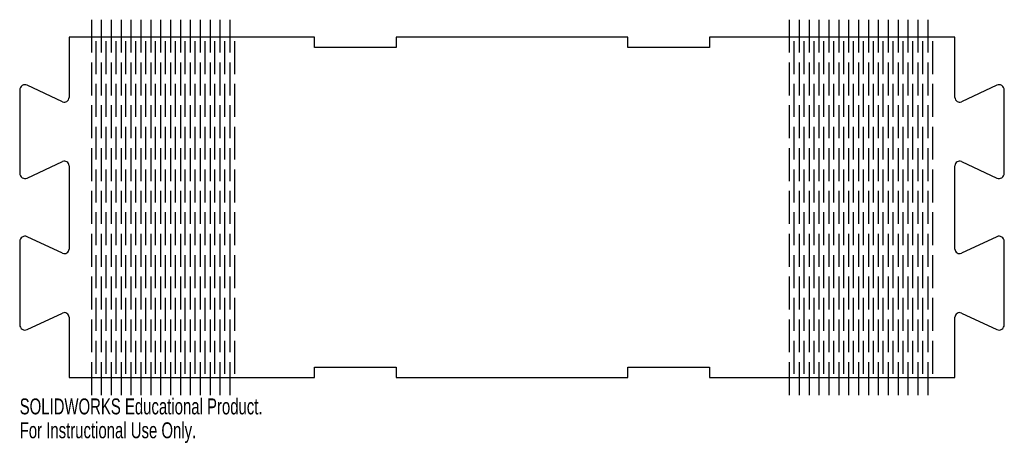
# Model space of a CAD drawing. Header units: millimetres. Extents: x -149 to 149, y -23 to 105.
import ezdxf

# ---------------------------------------------------------------- set-up
doc = ezdxf.new("R2010")
doc.units = ezdxf.units.MM
doc.styles.add('SLDTEXTSTYLE0', font='TXT', dxfattribs={"width": 0.7})

msp = doc.modelspace()

# ---------------------------------------------------------------- linework, layer by layer
at = {"color": 7, "linetype": 'Continuous'}
for p, q in [((-127.62, 105.41), (-127.62, 95.41)), ((-124.62, 105.41), (-124.62, 95.41)), ((-121.62, 105.41), (-121.62, 95.41)), ((-118.62, 105.41), (-118.62, 95.41)), ((-115.62, 105.41), (-115.62, 95.41)), ((-112.62, 105.41), (-112.62, 95.41)), ((-109.62, 105.41), (-109.62, 95.41)), ((-106.62, 105.41), (-106.62, 95.41)), ((-103.62, 105.41), (-103.62, 95.41)), ((-100.62, 105.41), (-100.62, 95.41)), ((-97.62, 105.41), (-97.62, 95.41)), ((-94.62, 105.41), (-94.62, 95.41)), ((-91.62, 105.41), (-91.62, 95.41)), ((-88.62, 105.41), (-88.62, 95.41)), ((-85.62, 105.41), (-85.62, 95.41)), ((84.13, 105.41), (84.13, 95.41)), ((87.13, 105.41), (87.13, 95.41)), ((90.13, 105.41), (90.13, 95.41)), ((93.13, 105.41), (93.13, 95.41)), ((96.13, 105.41), (96.13, 95.41)), ((99.13, 105.41), (99.13, 95.41)), ((102.13, 105.41), (102.13, 95.41)), ((105.13, 105.41), (105.13, 95.41)), ((108.13, 105.41), (108.13, 95.41)), ((111.13, 105.41), (111.13, 95.41)), ((114.13, 105.41), (114.13, 95.41)), ((117.13, 105.41), (117.13, 95.41)), ((120.13, 105.41), (120.13, 95.41)), ((123.13, 105.41), (123.13, 95.41)), ((126.13, 105.41), (126.13, 95.41)), ((-134.36, 100.1), (-134.36, 81.78)), ((-126.76, 100.1), (-134.36, 100.1)), ((-85, 100.1), (-126.76, 100.1)), ((-126.12, 88.91), (-126.12, 98.91)), ((-123.12, 88.91), (-123.12, 98.91)), ((-120.12, 88.91), (-120.12, 98.91)), ((-117.12, 88.91), (-117.12, 98.91)), ((-114.12, 88.91), (-114.12, 98.91)), ((-111.12, 88.91), (-111.12, 98.91)), ((-108.12, 88.91), (-108.12, 98.91)), ((-105.12, 88.91), (-105.12, 98.91)), ((-102.12, 88.91), (-102.12, 98.91)), ((-99.12, 88.91), (-99.12, 98.91)), ((-96.12, 88.91), (-96.12, 98.91)), ((-93.12, 88.91), (-93.12, 98.91)), ((-90.12, 88.91), (-90.12, 98.91)), ((-87.12, 88.91), (-87.12, 98.91)), ((-59.9, 100.1), (-85, 100.1)), ((-84.12, 88.91), (-84.12, 98.91)), ((-59.9, 96.92), (-59.9, 100.1)), ((-35.1, 100.1), (-35.1, 96.92)), ((35.1, 100.1), (-35.1, 100.1)), ((35.1, 96.92), (35.1, 100.1)), ((59.9, 100.1), (59.9, 96.92)), ((85, 100.1), (59.9, 100.1)), ((126.76, 100.1), (85, 100.1)), ((85.63, 88.91), (85.63, 98.91)), ((88.63, 88.91), (88.63, 98.91)), ((91.63, 88.91), (91.63, 98.91)), ((94.63, 88.91), (94.63, 98.91)), ((97.63, 88.91), (97.63, 98.91)), ((100.63, 88.91), (100.63, 98.91)), ((103.63, 88.91), (103.63, 98.91)), ((106.63, 88.91), (106.63, 98.91)), ((109.63, 88.91), (109.63, 98.91)), ((112.63, 88.91), (112.63, 98.91)), ((115.63, 88.91), (115.63, 98.91)), ((118.63, 88.91), (118.63, 98.91)), ((121.63, 88.91), (121.63, 98.91)), ((124.63, 88.91), (124.63, 98.91)), ((134.36, 100.1), (126.76, 100.1)), ((127.63, 88.91), (127.63, 98.91)), ((134.36, 81.78), (134.36, 100.1)), ((-35.1, 96.92), (-59.9, 96.92)), ((59.9, 96.92), (35.1, 96.92)), ((-127.62, 92.41), (-127.62, 82.41)), ((-124.62, 92.41), (-124.62, 82.41)), ((-121.62, 92.41), (-121.62, 82.41)), ((-118.62, 92.41), (-118.62, 82.41)), ((-115.62, 92.41), (-115.62, 82.41)), ((-112.62, 92.41), (-112.62, 82.41)), ((-109.62, 92.41), (-109.62, 82.41)), ((-106.62, 92.41), (-106.62, 82.41)), ((-103.62, 92.41), (-103.62, 82.41)), ((-100.62, 92.41), (-100.62, 82.41)), ((-97.62, 92.41), (-97.62, 82.41)), ((-94.62, 92.41), (-94.62, 82.41)), ((-91.62, 92.41), (-91.62, 82.41)), ((-88.62, 92.41), (-88.62, 82.41)), ((-85.62, 92.41), (-85.62, 82.41)), ((84.13, 92.41), (84.13, 82.41)), ((87.13, 92.41), (87.13, 82.41)), ((90.13, 92.41), (90.13, 82.41)), ((93.13, 92.41), (93.13, 82.41)), ((96.13, 92.41), (96.13, 82.41)), ((99.13, 92.41), (99.13, 82.41)), ((102.13, 92.41), (102.13, 82.41)), ((105.13, 92.41), (105.13, 82.41)), ((108.13, 92.41), (108.13, 82.41)), ((111.13, 92.41), (111.13, 82.41)), ((114.13, 92.41), (114.13, 82.41)), ((117.13, 92.41), (117.13, 82.41)), ((120.13, 92.41), (120.13, 82.41)), ((123.13, 92.41), (123.13, 82.41)), ((126.13, 92.41), (126.13, 82.41)), ((-149.36, 84.06), (-149.36, 58.77)), ((-136.35, 80.51), (-147.08, 85.51)), ((-126.12, 75.91), (-126.12, 85.91)), ((-123.12, 75.91), (-123.12, 85.91)), ((-120.12, 75.91), (-120.12, 85.91)), ((-117.12, 75.91), (-117.12, 85.91)), ((-114.12, 75.91), (-114.12, 85.91)), ((-111.12, 75.91), (-111.12, 85.91)), ((-108.12, 75.91), (-108.12, 85.91)), ((-105.12, 75.91), (-105.12, 85.91)), ((-102.12, 75.91), (-102.12, 85.91)), ((-99.12, 75.91), (-99.12, 85.91)), ((-96.12, 75.91), (-96.12, 85.91)), ((-93.12, 75.91), (-93.12, 85.91)), ((-90.12, 75.91), (-90.12, 85.91)), ((-87.12, 75.91), (-87.12, 85.91)), ((-84.12, 75.91), (-84.12, 85.91)), ((85.63, 75.91), (85.63, 85.91)), ((88.63, 75.91), (88.63, 85.91)), ((91.63, 75.91), (91.63, 85.91)), ((94.63, 75.91), (94.63, 85.91)), ((97.63, 75.91), (97.63, 85.91)), ((100.63, 75.91), (100.63, 85.91)), ((103.63, 75.91), (103.63, 85.91)), ((106.63, 75.91), (106.63, 85.91)), ((109.63, 75.91), (109.63, 85.91)), ((112.63, 75.91), (112.63, 85.91)), ((115.63, 75.91), (115.63, 85.91)), ((118.63, 75.91), (118.63, 85.91)), ((121.63, 75.91), (121.63, 85.91)), ((124.63, 75.91), (124.63, 85.91)), ((127.63, 75.91), (127.63, 85.91)), ((147.08, 85.51), (136.35, 80.51)), ((149.36, 58.77), (149.36, 84.06)), ((-127.62, 79.41), (-127.62, 69.41)), ((-124.62, 79.41), (-124.62, 69.41)), ((-121.62, 79.41), (-121.62, 69.41)), ((-118.62, 79.41), (-118.62, 69.41)), ((-115.62, 79.41), (-115.62, 69.41)), ((-112.62, 79.41), (-112.62, 69.41)), ((-109.62, 79.41), (-109.62, 69.41)), ((-106.62, 79.41), (-106.62, 69.41)), ((-103.62, 79.41), (-103.62, 69.41)), ((-100.62, 79.41), (-100.62, 69.41)), ((-97.62, 79.41), (-97.62, 69.41)), ((-94.62, 79.41), (-94.62, 69.41)), ((-91.62, 79.41), (-91.62, 69.41)), ((-88.62, 79.41), (-88.62, 69.41)), ((-85.62, 79.41), (-85.62, 69.41)), ((84.13, 79.41), (84.13, 69.41)), ((87.13, 79.41), (87.13, 69.41)), ((90.13, 79.41), (90.13, 69.41)), ((93.13, 79.41), (93.13, 69.41)), ((96.13, 79.41), (96.13, 69.41)), ((99.13, 79.41), (99.13, 69.41)), ((102.13, 79.41), (102.13, 69.41)), ((105.13, 79.41), (105.13, 69.41)), ((108.13, 79.41), (108.13, 69.41)), ((111.13, 79.41), (111.13, 69.41)), ((114.13, 79.41), (114.13, 69.41)), ((117.13, 79.41), (117.13, 69.41)), ((120.13, 79.41), (120.13, 69.41)), ((123.13, 79.41), (123.13, 69.41)), ((126.13, 79.41), (126.13, 69.41)), ((-126.12, 62.91), (-126.12, 72.91)), ((-123.12, 62.91), (-123.12, 72.91)), ((-120.12, 62.91), (-120.12, 72.91)), ((-117.12, 62.91), (-117.12, 72.91)), ((-114.12, 62.91), (-114.12, 72.91)), ((-111.12, 62.91), (-111.12, 72.91)), ((-108.12, 62.91), (-108.12, 72.91)), ((-105.12, 62.91), (-105.12, 72.91)), ((-102.12, 62.91), (-102.12, 72.91)), ((-99.12, 62.91), (-99.12, 72.91)), ((-96.12, 62.91), (-96.12, 72.91)), ((-93.12, 62.91), (-93.12, 72.91)), ((-90.12, 62.91), (-90.12, 72.91)), ((-87.12, 62.91), (-87.12, 72.91)), ((-84.12, 62.91), (-84.12, 72.91)), ((85.63, 62.91), (85.63, 72.91)), ((88.63, 62.91), (88.63, 72.91)), ((91.63, 62.91), (91.63, 72.91)), ((94.63, 62.91), (94.63, 72.91)), ((97.63, 62.91), (97.63, 72.91)), ((100.63, 62.91), (100.63, 72.91)), ((103.63, 62.91), (103.63, 72.91)), ((106.63, 62.91), (106.63, 72.91)), ((109.63, 62.91), (109.63, 72.91)), ((112.63, 62.91), (112.63, 72.91)), ((115.63, 62.91), (115.63, 72.91)), ((118.63, 62.91), (118.63, 72.91)), ((121.63, 62.91), (121.63, 72.91)), ((124.63, 62.91), (124.63, 72.91)), ((127.63, 62.91), (127.63, 72.91)), ((-127.62, 66.41), (-127.62, 56.41)), ((-124.62, 66.41), (-124.62, 56.41)), ((-121.62, 66.41), (-121.62, 56.41)), ((-118.62, 66.41), (-118.62, 56.41)), ((-115.62, 66.41), (-115.62, 56.41)), ((-112.62, 66.41), (-112.62, 56.41)), ((-109.62, 66.41), (-109.62, 56.41)), ((-106.62, 66.41), (-106.62, 56.41)), ((-103.62, 66.41), (-103.62, 56.41)), ((-100.62, 66.41), (-100.62, 56.41)), ((-97.62, 66.41), (-97.62, 56.41)), ((-94.62, 66.41), (-94.62, 56.41)), ((-91.62, 66.41), (-91.62, 56.41)), ((-88.62, 66.41), (-88.62, 56.41)), ((-85.62, 66.41), (-85.62, 56.41)), ((84.13, 66.41), (84.13, 56.41)), ((87.13, 66.41), (87.13, 56.41)), ((90.13, 66.41), (90.13, 56.41)), ((93.13, 66.41), (93.13, 56.41)), ((96.13, 66.41), (96.13, 56.41)), ((99.13, 66.41), (99.13, 56.41)), ((102.13, 66.41), (102.13, 56.41)), ((105.13, 66.41), (105.13, 56.41)), ((108.13, 66.41), (108.13, 56.41)), ((111.13, 66.41), (111.13, 56.41)), ((114.13, 66.41), (114.13, 56.41)), ((117.13, 66.41), (117.13, 56.41)), ((120.13, 66.41), (120.13, 56.41)), ((123.13, 66.41), (123.13, 56.41)), ((126.13, 66.41), (126.13, 56.41)), ((-147.08, 57.32), (-136.35, 62.33)), ((-134.36, 61.06), (-134.36, 35.77)), ((-126.12, 49.91), (-126.12, 59.91)), ((-123.12, 49.91), (-123.12, 59.91)), ((-120.12, 49.91), (-120.12, 59.91)), ((-117.12, 49.91), (-117.12, 59.91)), ((-114.12, 49.91), (-114.12, 59.91)), ((-111.12, 49.91), (-111.12, 59.91)), ((-108.12, 49.91), (-108.12, 59.91)), ((-105.12, 49.91), (-105.12, 59.91)), ((-102.12, 49.91), (-102.12, 59.91)), ((-99.12, 49.91), (-99.12, 59.91)), ((-96.12, 49.91), (-96.12, 59.91)), ((-93.12, 49.91), (-93.12, 59.91)), ((-90.12, 49.91), (-90.12, 59.91)), ((-87.12, 49.91), (-87.12, 59.91)), ((-84.12, 49.91), (-84.12, 59.91)), ((85.63, 49.91), (85.63, 59.91)), ((88.63, 49.91), (88.63, 59.91)), ((91.63, 49.91), (91.63, 59.91)), ((94.63, 49.91), (94.63, 59.91)), ((97.63, 49.91), (97.63, 59.91)), ((100.63, 49.91), (100.63, 59.91)), ((103.63, 49.91), (103.63, 59.91)), ((106.63, 49.91), (106.63, 59.91)), ((109.63, 49.91), (109.63, 59.91)), ((112.63, 49.91), (112.63, 59.91)), ((115.63, 49.91), (115.63, 59.91)), ((118.63, 49.91), (118.63, 59.91)), ((121.63, 49.91), (121.63, 59.91)), ((124.63, 49.91), (124.63, 59.91)), ((127.63, 49.91), (127.63, 59.91)), ((134.36, 35.77), (134.36, 61.06)), ((136.35, 62.33), (147.08, 57.32)), ((-127.62, 53.41), (-127.62, 43.41)), ((-124.62, 53.41), (-124.62, 43.41)), ((-121.62, 53.41), (-121.62, 43.41)), ((-118.62, 53.41), (-118.62, 43.41)), ((-115.62, 53.41), (-115.62, 43.41)), ((-112.62, 53.41), (-112.62, 43.41)), ((-109.62, 53.41), (-109.62, 43.41)), ((-106.62, 53.41), (-106.62, 43.41)), ((-103.62, 53.41), (-103.62, 43.41)), ((-100.62, 53.41), (-100.62, 43.41)), ((-97.62, 53.41), (-97.62, 43.41)), ((-94.62, 53.41), (-94.62, 43.41)), ((-91.62, 53.41), (-91.62, 43.41)), ((-88.62, 53.41), (-88.62, 43.41)), ((-85.62, 53.41), (-85.62, 43.41)), ((84.13, 53.41), (84.13, 43.41)), ((87.13, 53.41), (87.13, 43.41)), ((90.13, 53.41), (90.13, 43.41)), ((93.13, 53.41), (93.13, 43.41)), ((96.13, 53.41), (96.13, 43.41)), ((99.13, 53.41), (99.13, 43.41)), ((102.13, 53.41), (102.13, 43.41)), ((105.13, 53.41), (105.13, 43.41)), ((108.13, 53.41), (108.13, 43.41)), ((111.13, 53.41), (111.13, 43.41)), ((114.13, 53.41), (114.13, 43.41)), ((117.13, 53.41), (117.13, 43.41)), ((120.13, 53.41), (120.13, 43.41)), ((123.13, 53.41), (123.13, 43.41)), ((126.13, 53.41), (126.13, 43.41)), ((-126.12, 36.91), (-126.12, 46.91)), ((-123.12, 36.91), (-123.12, 46.91)), ((-120.12, 36.91), (-120.12, 46.91)), ((-117.12, 36.91), (-117.12, 46.91)), ((-114.12, 36.91), (-114.12, 46.91)), ((-111.12, 36.91), (-111.12, 46.91)), ((-108.12, 36.91), (-108.12, 46.91)), ((-105.12, 36.91), (-105.12, 46.91)), ((-102.12, 36.91), (-102.12, 46.91)), ((-99.12, 36.91), (-99.12, 46.91)), ((-96.12, 36.91), (-96.12, 46.91)), ((-93.12, 36.91), (-93.12, 46.91)), ((-90.12, 36.91), (-90.12, 46.91)), ((-87.12, 36.91), (-87.12, 46.91)), ((-84.12, 36.91), (-84.12, 46.91)), ((85.63, 36.91), (85.63, 46.91)), ((88.63, 36.91), (88.63, 46.91)), ((91.63, 36.91), (91.63, 46.91)), ((94.63, 36.91), (94.63, 46.91)), ((97.63, 36.91), (97.63, 46.91)), ((100.63, 36.91), (100.63, 46.91)), ((103.63, 36.91), (103.63, 46.91)), ((106.63, 36.91), (106.63, 46.91)), ((109.63, 36.91), (109.63, 46.91)), ((112.63, 36.91), (112.63, 46.91)), ((115.63, 36.91), (115.63, 46.91)), ((118.63, 36.91), (118.63, 46.91)), ((121.63, 36.91), (121.63, 46.91)), ((124.63, 36.91), (124.63, 46.91)), ((127.63, 36.91), (127.63, 46.91)), ((-136.35, 34.5), (-147.08, 39.5)), ((-127.62, 40.41), (-127.62, 30.41)), ((-124.62, 40.41), (-124.62, 30.41)), ((-121.62, 40.41), (-121.62, 30.41)), ((-118.62, 40.41), (-118.62, 30.41)), ((-115.62, 40.41), (-115.62, 30.41)), ((-112.62, 40.41), (-112.62, 30.41)), ((-109.62, 40.41), (-109.62, 30.41)), ((-106.62, 40.41), (-106.62, 30.41)), ((-103.62, 40.41), (-103.62, 30.41)), ((-100.62, 40.41), (-100.62, 30.41)), ((-97.62, 40.41), (-97.62, 30.41)), ((-94.62, 40.41), (-94.62, 30.41)), ((-91.62, 40.41), (-91.62, 30.41)), ((-88.62, 40.41), (-88.62, 30.41)), ((-85.62, 40.41), (-85.62, 30.41)), ((84.13, 40.41), (84.13, 30.41)), ((87.13, 40.41), (87.13, 30.41)), ((90.13, 40.41), (90.13, 30.41)), ((93.13, 40.41), (93.13, 30.41)), ((96.13, 40.41), (96.13, 30.41)), ((99.13, 40.41), (99.13, 30.41)), ((102.13, 40.41), (102.13, 30.41)), ((105.13, 40.41), (105.13, 30.41)), ((108.13, 40.41), (108.13, 30.41)), ((111.13, 40.41), (111.13, 30.41)), ((114.13, 40.41), (114.13, 30.41)), ((117.13, 40.41), (117.13, 30.41)), ((120.13, 40.41), (120.13, 30.41)), ((123.13, 40.41), (123.13, 30.41)), ((126.13, 40.41), (126.13, 30.41)), ((147.08, 39.5), (136.35, 34.5)), ((-149.36, 38.05), (-149.36, 12.76)), ((149.36, 12.76), (149.36, 38.05)), ((-126.12, 23.91), (-126.12, 33.91)), ((-123.12, 23.91), (-123.12, 33.91)), ((-120.12, 23.91), (-120.12, 33.91)), ((-117.12, 23.91), (-117.12, 33.91)), ((-114.12, 23.91), (-114.12, 33.91)), ((-111.12, 23.91), (-111.12, 33.91)), ((-108.12, 23.91), (-108.12, 33.91)), ((-105.12, 23.91), (-105.12, 33.91)), ((-102.12, 23.91), (-102.12, 33.91)), ((-99.12, 23.91), (-99.12, 33.91)), ((-96.12, 23.91), (-96.12, 33.91)), ((-93.12, 23.91), (-93.12, 33.91)), ((-90.12, 23.91), (-90.12, 33.91)), ((-87.12, 23.91), (-87.12, 33.91)), ((-84.12, 23.91), (-84.12, 33.91)), ((85.63, 23.91), (85.63, 33.91)), ((88.63, 23.91), (88.63, 33.91)), ((91.63, 23.91), (91.63, 33.91)), ((94.63, 23.91), (94.63, 33.91)), ((97.63, 23.91), (97.63, 33.91)), ((100.63, 23.91), (100.63, 33.91)), ((103.63, 23.91), (103.63, 33.91)), ((106.63, 23.91), (106.63, 33.91)), ((109.63, 23.91), (109.63, 33.91)), ((112.63, 23.91), (112.63, 33.91)), ((115.63, 23.91), (115.63, 33.91)), ((118.63, 23.91), (118.63, 33.91)), ((121.63, 23.91), (121.63, 33.91)), ((124.63, 23.91), (124.63, 33.91)), ((127.63, 23.91), (127.63, 33.91)), ((-127.62, 27.41), (-127.62, 17.41)), ((-124.62, 27.41), (-124.62, 17.41)), ((-121.62, 27.41), (-121.62, 17.41)), ((-118.62, 27.41), (-118.62, 17.41)), ((-115.62, 27.41), (-115.62, 17.41)), ((-112.62, 27.41), (-112.62, 17.41)), ((-109.62, 27.41), (-109.62, 17.41)), ((-106.62, 27.41), (-106.62, 17.41)), ((-103.62, 27.41), (-103.62, 17.41)), ((-100.62, 27.41), (-100.62, 17.41)), ((-97.62, 27.41), (-97.62, 17.41)), ((-94.62, 27.41), (-94.62, 17.41)), ((-91.62, 27.41), (-91.62, 17.41)), ((-88.62, 27.41), (-88.62, 17.41)), ((-85.62, 27.41), (-85.62, 17.41)), ((84.13, 27.41), (84.13, 17.41)), ((87.13, 27.41), (87.13, 17.41)), ((90.13, 27.41), (90.13, 17.41)), ((93.13, 27.41), (93.13, 17.41)), ((96.13, 27.41), (96.13, 17.41)), ((99.13, 27.41), (99.13, 17.41)), ((102.13, 27.41), (102.13, 17.41)), ((105.13, 27.41), (105.13, 17.41)), ((108.13, 27.41), (108.13, 17.41)), ((111.13, 27.41), (111.13, 17.41)), ((114.13, 27.41), (114.13, 17.41)), ((117.13, 27.41), (117.13, 17.41)), ((120.13, 27.41), (120.13, 17.41)), ((123.13, 27.41), (123.13, 17.41)), ((126.13, 27.41), (126.13, 17.41)), ((-126.12, 10.91), (-126.12, 20.91)), ((-123.12, 10.91), (-123.12, 20.91)), ((-120.12, 10.91), (-120.12, 20.91)), ((-117.12, 10.91), (-117.12, 20.91)), ((-114.12, 10.91), (-114.12, 20.91)), ((-111.12, 10.91), (-111.12, 20.91)), ((-108.12, 10.91), (-108.12, 20.91)), ((-105.12, 10.91), (-105.12, 20.91)), ((-102.12, 10.91), (-102.12, 20.91)), ((-99.12, 10.91), (-99.12, 20.91)), ((-96.12, 10.91), (-96.12, 20.91)), ((-93.12, 10.91), (-93.12, 20.91)), ((-90.12, 10.91), (-90.12, 20.91)), ((-87.12, 10.91), (-87.12, 20.91)), ((-84.12, 10.91), (-84.12, 20.91)), ((85.63, 10.91), (85.63, 20.91)), ((88.63, 10.91), (88.63, 20.91)), ((91.63, 10.91), (91.63, 20.91)), ((94.63, 10.91), (94.63, 20.91)), ((97.63, 10.91), (97.63, 20.91)), ((100.63, 10.91), (100.63, 20.91)), ((103.63, 10.91), (103.63, 20.91)), ((106.63, 10.91), (106.63, 20.91)), ((109.63, 10.91), (109.63, 20.91)), ((112.63, 10.91), (112.63, 20.91)), ((115.63, 10.91), (115.63, 20.91)), ((118.63, 10.91), (118.63, 20.91)), ((121.63, 10.91), (121.63, 20.91)), ((124.63, 10.91), (124.63, 20.91)), ((127.63, 10.91), (127.63, 20.91)), ((-147.08, 11.31), (-136.35, 16.32)), ((-134.36, 15.05), (-134.36, -3.27)), ((134.36, -3.27), (134.36, 15.05)), ((136.35, 16.32), (147.08, 11.31)), ((-127.62, 14.41), (-127.62, 4.41)), ((-124.62, 14.41), (-124.62, 4.41)), ((-121.62, 14.41), (-121.62, 4.41)), ((-118.62, 14.41), (-118.62, 4.41)), ((-115.62, 14.41), (-115.62, 4.41)), ((-112.62, 14.41), (-112.62, 4.41)), ((-109.62, 14.41), (-109.62, 4.41)), ((-106.62, 14.41), (-106.62, 4.41)), ((-103.62, 14.41), (-103.62, 4.41)), ((-100.62, 14.41), (-100.62, 4.41)), ((-97.62, 14.41), (-97.62, 4.41)), ((-94.62, 14.41), (-94.62, 4.41)), ((-91.62, 14.41), (-91.62, 4.41)), ((-88.62, 14.41), (-88.62, 4.41)), ((-85.62, 14.41), (-85.62, 4.41)), ((84.13, 14.41), (84.13, 4.41)), ((87.13, 14.41), (87.13, 4.41)), ((90.13, 14.41), (90.13, 4.41)), ((93.13, 14.41), (93.13, 4.41)), ((96.13, 14.41), (96.13, 4.41)), ((99.13, 14.41), (99.13, 4.41)), ((102.13, 14.41), (102.13, 4.41)), ((105.13, 14.41), (105.13, 4.41)), ((108.13, 14.41), (108.13, 4.41)), ((111.13, 14.41), (111.13, 4.41)), ((114.13, 14.41), (114.13, 4.41)), ((117.13, 14.41), (117.13, 4.41)), ((120.13, 14.41), (120.13, 4.41)), ((123.13, 14.41), (123.13, 4.41)), ((126.13, 14.41), (126.13, 4.41)), ((-126.12, -2.09), (-126.12, 7.91)), ((-123.12, -2.09), (-123.12, 7.91)), ((-120.12, -2.09), (-120.12, 7.91)), ((-117.12, -2.09), (-117.12, 7.91)), ((-114.12, -2.09), (-114.12, 7.91)), ((-111.12, -2.09), (-111.12, 7.91)), ((-108.12, -2.09), (-108.12, 7.91)), ((-105.12, -2.09), (-105.12, 7.91)), ((-102.12, -2.09), (-102.12, 7.91)), ((-99.12, -2.09), (-99.12, 7.91)), ((-96.12, -2.09), (-96.12, 7.91)), ((-93.12, -2.09), (-93.12, 7.91)), ((-90.12, -2.09), (-90.12, 7.91)), ((-87.12, -2.09), (-87.12, 7.91)), ((-84.12, -2.09), (-84.12, 7.91)), ((85.63, -2.09), (85.63, 7.91)), ((88.63, -2.09), (88.63, 7.91)), ((91.63, -2.09), (91.63, 7.91)), ((94.63, -2.09), (94.63, 7.91)), ((97.63, -2.09), (97.63, 7.91)), ((100.63, -2.09), (100.63, 7.91)), ((103.63, -2.09), (103.63, 7.91)), ((106.63, -2.09), (106.63, 7.91)), ((109.63, -2.09), (109.63, 7.91)), ((112.63, -2.09), (112.63, 7.91)), ((115.63, -2.09), (115.63, 7.91)), ((118.63, -2.09), (118.63, 7.91)), ((121.63, -2.09), (121.63, 7.91)), ((124.63, -2.09), (124.63, 7.91)), ((127.63, -2.09), (127.63, 7.91)), ((-127.62, 1.41), (-127.62, -8.59)), ((-124.62, 1.41), (-124.62, -8.59)), ((-121.62, 1.41), (-121.62, -8.59)), ((-118.62, 1.41), (-118.62, -8.59)), ((-115.62, 1.41), (-115.62, -8.59)), ((-112.62, 1.41), (-112.62, -8.59)), ((-109.62, 1.41), (-109.62, -8.59)), ((-106.62, 1.41), (-106.62, -8.59)), ((-103.62, 1.41), (-103.62, -8.59)), ((-100.62, 1.41), (-100.62, -8.59)), ((-97.62, 1.41), (-97.62, -8.59)), ((-94.62, 1.41), (-94.62, -8.59)), ((-91.62, 1.41), (-91.62, -8.59)), ((-88.62, 1.41), (-88.62, -8.59)), ((-85.62, 1.41), (-85.62, -8.59)), ((84.13, 1.41), (84.13, -8.59)), ((87.13, 1.41), (87.13, -8.59)), ((90.13, 1.41), (90.13, -8.59)), ((93.13, 1.41), (93.13, -8.59)), ((96.13, 1.41), (96.13, -8.59)), ((99.13, 1.41), (99.13, -8.59)), ((102.13, 1.41), (102.13, -8.59)), ((105.13, 1.41), (105.13, -8.59)), ((108.13, 1.41), (108.13, -8.59)), ((111.13, 1.41), (111.13, -8.59)), ((114.13, 1.41), (114.13, -8.59)), ((117.13, 1.41), (117.13, -8.59)), ((120.13, 1.41), (120.13, -8.59)), ((123.13, 1.41), (123.13, -8.59)), ((126.13, 1.41), (126.13, -8.59)), ((-59.9, -0.1), (-35.1, -0.1)), ((-59.9, -3.27), (-59.9, -0.1)), ((-35.1, -0.1), (-35.1, -3.27)), ((35.1, -0.1), (59.9, -0.1)), ((35.1, -3.27), (35.1, -0.1)), ((59.9, -0.1), (59.9, -3.27)), ((-134.36, -3.27), (-126.76, -3.27)), ((-126.76, -3.27), (-85, -3.27)), ((-85, -3.27), (-59.9, -3.27)), ((-35.1, -3.27), (35.1, -3.27)), ((59.9, -3.27), (85, -3.27)), ((85, -3.27), (126.76, -3.27)), ((126.76, -3.27), (134.36, -3.27))]:
    msp.add_line(p, q, dxfattribs=at)
for centre, radius, start, end in [((-147.76, 84.06), 1.6, 65, 180), ((147.76, 84.06), 1.6, 0, 115), ((-135.76, 81.78), 1.4, 245, 0), ((135.76, 81.78), 1.4, 180, 295), ((-135.76, 61.06), 1.4, 360, 115), ((135.76, 61.06), 1.4, 65, 180), ((-147.76, 58.77), 1.6, 180, 295), ((147.76, 58.77), 1.6, 245, 0), ((-147.76, 38.05), 1.6, 65, 180), ((147.76, 38.05), 1.6, 0, 115), ((-135.76, 35.77), 1.4, 245, 0), ((135.76, 35.77), 1.4, 180, 295), ((-135.76, 15.05), 1.4, 0, 115), ((135.76, 15.05), 1.4, 65, 180), ((-147.76, 12.76), 1.6, 180, 295), ((147.76, 12.76), 1.6, 245, 0)]:
    msp.add_arc(centre, radius, start, end, dxfattribs=at)

# ---------------------------------------------------------------- texts
at = {"color": 7, "linetype": 'Continuous', "char_height": 4.8336, "attachment_point": 1, "style": 'SLDTEXTSTYLE0'}
for s, insert in [('SOLIDWORKS Educational Product.', (-149.36, -9.61)), ('For Instructional Use Only.', (-149.36, -16.86))]:
    msp.add_mtext(s, dxfattribs=dict(at, insert=insert))

doc.saveas('drawing.dxf')
